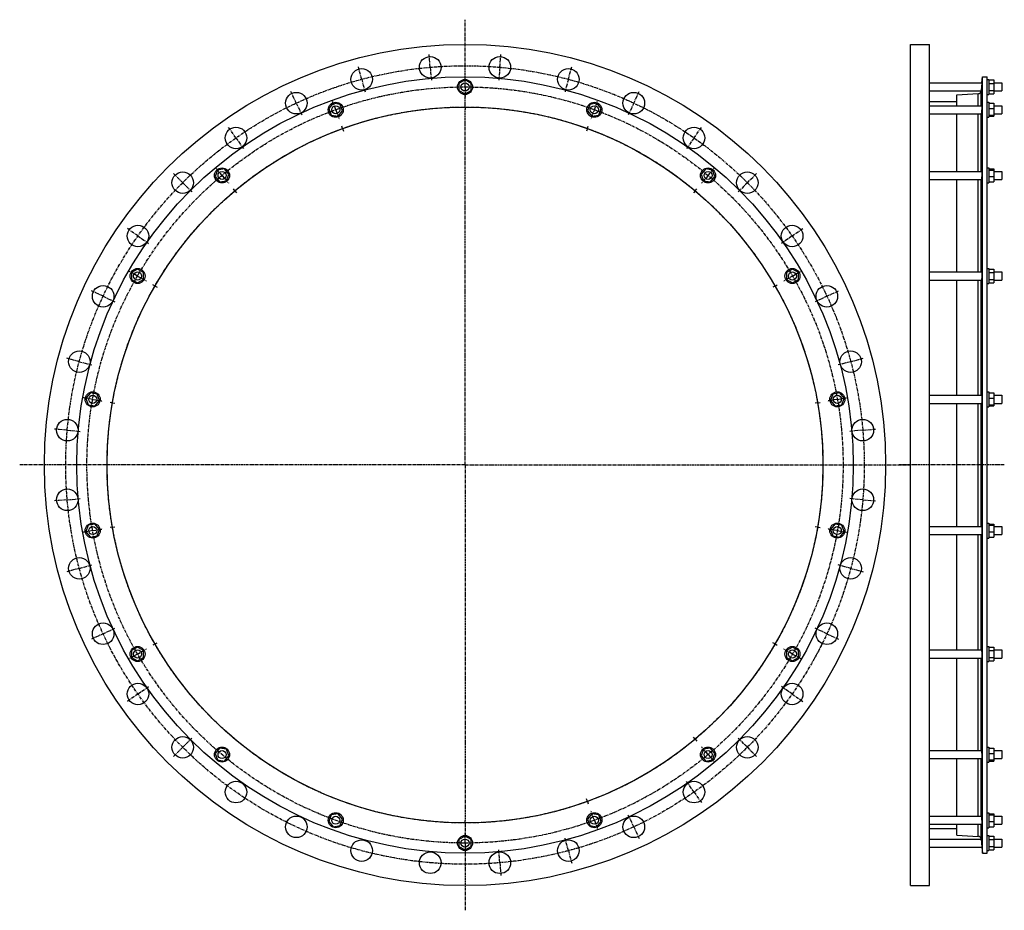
# Model space of a CAD drawing. Header units: millimetres. Extents: x -1738 to 223, y -769 to 1004.
import ezdxf

# ---------------------------------------------------------------- set-up
doc = ezdxf.new("R2010")
doc.units = ezdxf.units.MM
doc.header["$LTSCALE"] = 16.335
doc.linetypes.add('CENTER', pattern=[0.6, 0.375, -0.075, 0.075, -0.075])
doc.layers.get('0').update_dxf_attribs({"linetype": 'CONTINUOUS'})
for name, color, linetype in [('AXES', 7, 'CONTINUOUS'), ('DEFAULT_1', 7, 'CENTER'), ('ROUNDS', 7, 'CONTINUOUS')]:
    doc.layers.add(name, color=color, linetype=linetype)

msp = doc.modelspace()

# ---------------------------------------------------------------- linework, layer by layer
at = {"color": 7, "linetype": 'Continuous'}
for p, q in [((35.8, -719.8), (35.8, 955.2)), ((35.8, 955.2), (73.8, 955.2)), ((73.8, -719.8), (73.8, 955.2)), ((-851, 884.3), (-863, 877.3)), ((-839, 877.3), (-851, 884.3)), ((179.3, -655.4), (179.3, 890.7)), ((179.3, 890.7), (188.8, 890.7)), ((188.8, -655.4), (188.8, 890.7)), ((188.8, 885.4), (191.8, 885.4)), ((191.8, 885.4), (191.8, 855.4)), ((191.8, 884.3), (201.8, 884.3)), ((201.8, 884.3), (201.8, 856.6)), ((-863, 877.3), (-863, 863.5)), ((-863, 863.5), (-851, 856.6)), ((-851, 856.6), (-839, 863.5)), ((-839, 863.5), (-839, 877.3)), ((191.8, 877.3), (201.8, 877.3)), ((191.8, 863.5), (201.8, 863.5)), ((128.3, 833), (128.3, 854.5)), ((188.8, 855.4), (191.8, 855.4)), ((191.8, 856.6), (201.8, 856.6)), ((-1113.2, 838), (-1122.1, 827.4)), ((-1122.1, 827.4), (-1117.3, 814.4)), ((-1099.5, 835.6), (-1113.2, 838)), ((-1094.8, 822.6), (-1099.5, 835.6)), ((-602.4, 835.6), (-607.2, 822.6)), ((-588.8, 838), (-602.4, 835.6)), ((-579.9, 827.4), (-588.8, 838)), ((-584.6, 814.4), (-579.9, 827.4)), ((73.8, 841.5), (128.3, 841.5)), ((188.8, 840), (191.8, 840)), ((191.8, 840), (191.8, 810)), ((191.8, 838), (201.8, 838)), ((191.8, 827.4), (201.8, 827.4)), ((201.8, 838), (201.8, 812)), ((-1117.3, 814.4), (-1103.7, 812)), ((-1103.7, 812), (-1094.8, 822.6)), ((-607.2, 822.6), (-598.2, 812)), ((-598.2, 812), (-584.6, 814.4)), ((128.3, 702.3), (128.3, 817)), ((188.8, 810), (191.8, 810)), ((191.8, 814.4), (201.8, 814.4)), ((191.8, 812), (201.8, 812)), ((-1330.1, 707.3), (-1343.7, 704.9)), ((-1321.2, 696.7), (-1330.1, 707.3)), ((-371.8, 707.3), (-380.8, 696.7)), ((-358.2, 704.9), (-371.8, 707.3)), ((188.8, 709.3), (191.8, 709.3)), ((191.8, 709.3), (191.8, 679.3)), ((191.8, 707.3), (201.8, 707.3)), ((201.8, 707.3), (201.8, 681.3)), ((-1343.7, 704.9), (-1348.5, 691.9)), ((-1348.5, 691.9), (-1339.6, 681.3)), ((-1325.9, 683.7), (-1321.2, 696.7)), ((-380.8, 696.7), (-376, 683.7)), ((-362.4, 681.3), (-353.5, 691.9)), ((-353.5, 691.9), (-358.2, 704.9)), ((128.3, 502), (128.3, 686.3)), ((191.8, 704.9), (201.8, 704.9)), ((191.8, 691.9), (201.8, 691.9)), ((-1339.6, 681.3), (-1325.9, 683.7)), ((-376, 683.7), (-362.4, 681.3)), ((188.8, 679.3), (191.8, 679.3)), ((191.8, 681.3), (201.8, 681.3)), ((-1502.9, 507.9), (-1514.9, 501)), ((-1514.9, 501), (-1514.9, 487.1)), ((-1490.9, 501), (-1502.9, 507.9)), ((-1490.9, 487.1), (-1490.9, 501)), ((-199.1, 507.9), (-211.1, 501)), ((-211.1, 501), (-211.1, 487.1)), ((-187.1, 501), (-199.1, 507.9)), ((-187.1, 487.1), (-187.1, 501)), ((188.8, 509), (191.8, 509)), ((191.8, 509), (191.8, 479)), ((191.8, 507.9), (201.8, 507.9)), ((191.8, 501), (201.8, 501)), ((201.8, 507.9), (201.8, 480.2)), ((-1514.9, 487.1), (-1502.9, 480.2)), ((-1502.9, 480.2), (-1490.9, 487.1)), ((-211.1, 487.1), (-199.1, 480.2)), ((-199.1, 480.2), (-187.1, 487.1)), ((128.3, 256.4), (128.3, 486)), ((188.8, 479), (191.8, 479)), ((191.8, 487.1), (201.8, 487.1)), ((191.8, 480.2), (201.8, 480.2)), ((-1597, 261.4), (-1605.9, 250.8)), ((-1583.4, 259), (-1597, 261.4)), ((-1578.6, 246), (-1583.4, 259)), ((-118.6, 259), (-123.3, 246)), ((-104.9, 261.4), (-118.6, 259)), ((-96, 250.8), (-104.9, 261.4)), ((188.8, 263.4), (191.8, 263.4)), ((191.8, 263.4), (191.8, 233.4)), ((191.8, 261.4), (201.8, 261.4)), ((201.8, 261.4), (201.8, 235.4)), ((-1605.9, 250.8), (-1601.2, 237.8)), ((-1601.2, 237.8), (-1587.5, 235.4)), ((-1587.5, 235.4), (-1578.6, 246)), ((-123.3, 246), (-114.4, 235.4)), ((-114.4, 235.4), (-100.7, 237.8)), ((-100.7, 237.8), (-96, 250.8)), ((128.3, -5), (128.3, 240.4)), ((191.8, 250.8), (201.8, 250.8)), ((191.8, 237.8), (201.8, 237.8)), ((191.8, 235.4), (201.8, 235.4)), ((188.8, 233.4), (191.8, 233.4)), ((188.8, 2), (191.8, 2)), ((191.8, 2), (191.8, -28)), ((-1601.2, -2.4), (-1605.9, -15.5)), ((-1605.9, -15.5), (-1597, -26.1)), ((-1587.5, 0), (-1601.2, -2.4)), ((-1578.6, -10.6), (-1587.5, 0)), ((-1583.4, -23.7), (-1578.6, -10.6)), ((-114.4, 0), (-123.3, -10.6)), ((-123.3, -10.6), (-118.6, -23.7)), ((-100.7, -2.4), (-114.4, 0)), ((-104.9, -26.1), (-96, -15.5)), ((-96, -15.5), (-100.7, -2.4)), ((191.8, 0), (201.8, 0)), ((191.8, -2.4), (201.8, -2.4)), ((191.8, -15.5), (201.8, -15.5)), ((201.8, 0), (201.8, -26.1)), ((-1597, -26.1), (-1583.4, -23.7)), ((-118.6, -23.7), (-104.9, -26.1)), ((128.3, -250.7), (128.3, -21)), ((188.8, -28), (191.8, -28)), ((191.8, -26.1), (201.8, -26.1)), ((-1502.9, -244.9), (-1514.9, -251.8)), ((-1514.9, -251.8), (-1514.9, -265.6)), ((-1490.9, -251.8), (-1502.9, -244.9)), ((-1490.9, -265.6), (-1490.9, -251.8)), ((-199.1, -244.9), (-211.1, -251.8)), ((-211.1, -251.8), (-211.1, -265.6)), ((-187.1, -251.8), (-199.1, -244.9)), ((-187.1, -265.6), (-187.1, -251.8)), ((188.8, -243.7), (191.8, -243.7)), ((191.8, -243.7), (191.8, -273.7)), ((191.8, -244.9), (201.8, -244.9)), ((191.8, -251.8), (201.8, -251.8)), ((201.8, -244.9), (201.8, -272.6)), ((-1514.9, -265.6), (-1502.9, -272.6)), ((-1502.9, -272.6), (-1490.9, -265.6)), ((-211.1, -265.6), (-199.1, -272.6)), ((-199.1, -272.6), (-187.1, -265.6)), ((128.3, -451), (128.3, -266.7)), ((188.8, -273.7), (191.8, -273.7)), ((191.8, -265.6), (201.8, -265.6)), ((191.8, -272.6), (201.8, -272.6)), ((-1339.6, -446), (-1348.5, -456.6)), ((-1325.9, -448.4), (-1339.6, -446)), ((-1321.2, -461.4), (-1325.9, -448.4)), ((-376, -448.4), (-380.8, -461.4)), ((-362.4, -446), (-376, -448.4)), ((-353.5, -456.6), (-362.4, -446)), ((188.8, -444), (191.8, -444)), ((191.8, -444), (191.8, -474)), ((191.8, -446), (201.8, -446)), ((201.8, -446), (201.8, -472)), ((-1348.5, -456.6), (-1343.7, -469.6)), ((-1343.7, -469.6), (-1330.1, -472)), ((-1330.1, -472), (-1321.2, -461.4)), ((-380.8, -461.4), (-371.8, -472)), ((-371.8, -472), (-358.2, -469.6)), ((-358.2, -469.6), (-353.5, -456.6)), ((128.3, -581.7), (128.3, -467)), ((191.8, -456.6), (201.8, -456.6)), ((191.8, -469.6), (201.8, -469.6)), ((188.8, -474), (191.8, -474)), ((191.8, -472), (201.8, -472)), ((-1117.3, -579.1), (-1122.1, -592.1)), ((-1103.7, -576.7), (-1117.3, -579.1)), ((-1094.8, -587.3), (-1103.7, -576.7)), ((-1099.5, -600.3), (-1094.8, -587.3)), ((-598.2, -576.7), (-607.2, -587.3)), ((-607.2, -587.3), (-602.4, -600.3)), ((-584.6, -579.1), (-598.2, -576.7)), ((-579.9, -592.1), (-584.6, -579.1)), ((188.8, -574.7), (191.8, -574.7)), ((191.8, -574.7), (191.8, -604.7)), ((191.8, -576.7), (201.8, -576.7)), ((191.8, -579.1), (201.8, -579.1)), ((201.8, -576.7), (201.8, -602.7)), ((-1122.1, -592.1), (-1113.2, -602.7)), ((-1113.2, -602.7), (-1099.5, -600.3)), ((-602.4, -600.3), (-588.8, -602.7)), ((-588.8, -602.7), (-579.9, -592.1)), ((73.8, -606.2), (128.3, -606.2)), ((128.3, -619.2), (128.3, -597.7)), ((188.8, -604.7), (191.8, -604.7)), ((191.8, -592.1), (201.8, -592.1)), ((191.8, -602.7), (201.8, -602.7)), ((-851, -621.2), (-863, -628.2)), ((-839, -628.2), (-851, -621.2)), ((188.8, -620.1), (191.8, -620.1)), ((191.8, -620.1), (191.8, -650.1)), ((191.8, -621.2), (201.8, -621.2)), ((201.8, -621.2), (201.8, -648.9)), ((-863, -628.2), (-863, -642)), ((-863, -642), (-851, -648.9)), ((-851, -648.9), (-839, -642)), ((-839, -642), (-839, -628.2)), ((191.8, -628.2), (201.8, -628.2)), ((191.8, -642), (201.8, -642)), ((179.3, -655.4), (188.8, -655.4)), ((188.8, -650.1), (191.8, -650.1)), ((191.8, -648.9), (201.8, -648.9)), ((35.8, -719.8), (73.8, -719.8))]:
    msp.add_line(p, q, dxfattribs=at)
for centre, radius in [((-851, 117.7), 837.5), ((-851, 117.7), 773), ((-851, 870.4), 15), ((-851, 117.7), 712.8), ((-1108.4, 825), 15), ((-593.5, 825), 15), ((-1334.8, 694.3), 15), ((-367.1, 694.3), 15), ((-1502.9, 494), 15), ((-199.1, 494), 15), ((-1592.3, 248.4), 15), ((-109.7, 248.4), 15), ((-1592.3, -13), 15), ((-109.7, -13), 15), ((-1502.9, -258.7), 15), ((-199.1, -258.7), 15), ((-1334.8, -459), 15), ((-367.1, -459), 15), ((-1108.4, -589.7), 15), ((-593.5, -589.7), 15), ((-851, -635.1), 15)]:
    msp.add_circle(centre, radius, dxfattribs=at)
at = {"layer": 'AXES', "color": 7, "linetype": 'CENTER'}
for p, q in [((-851, 883.4), (-851, 1004.4)), ((-920.3, 909.6), (-922.6, 936)), ((-781.7, 909.6), (-779.4, 936)), ((-1056.7, 885.6), (-1063.6, 911.2)), ((-920.3, 909.6), (-917.9, 883.2)), ((-781.7, 909.6), (-784, 883.2)), ((-645.2, 885.6), (-638.3, 911.2)), ((-1056.7, 885.6), (-1049.9, 860)), ((-851, 870.4), (-851, 883.4)), ((-645.2, 885.6), (-652.1, 860)), ((-851, 870.4), (-851, 857.4)), ((-1186.9, 838.2), (-1198.1, 862.2)), ((-851, 835.4), (-851, 857.4)), ((-515, 838.2), (-503.8, 862.2)), ((-1186.9, 838.2), (-1175.7, 814.2)), ((-1108.4, 825), (-1112.9, 837.2)), ((-1108.4, 825), (-1104, 812.8)), ((-851, 830.4), (-851, 835.4)), ((-851, 830.4), (-851, 825.4)), ((-851, 117.7), (-851, 825.4)), ((-593.5, 825), (-598, 812.8)), ((-593.5, 825), (-589.1, 837.2)), ((-515, 838.2), (-526.2, 814.2)), ((-1307, 768.9), (-1322.2, 790.6)), ((-1094.7, 787.4), (-1096.5, 792.1)), ((-1094.7, 787.4), (-1093, 782.7)), ((-607.2, 787.4), (-608.9, 782.7)), ((-607.2, 787.4), (-605.5, 792.1)), ((-395, 768.9), (-379.8, 790.6)), ((-1307, 768.9), (-1291.8, 747.2)), ((-395, 768.9), (-410.2, 747.2)), ((-1413.1, 679.8), (-1431.9, 698.6)), ((-1334.8, 694.3), (-1343.2, 704.3)), ((-1334.8, 694.3), (-1326.5, 684.3)), ((-367.1, 694.3), (-375.5, 684.3)), ((-367.1, 694.3), (-358.8, 704.3)), ((-288.8, 679.8), (-270.1, 698.6)), ((-1413.1, 679.8), (-1394.4, 661.1)), ((-1309.1, 663.7), (-1312.3, 667.5)), ((-392.8, 663.7), (-389.6, 667.5)), ((-288.8, 679.8), (-307.6, 661.1)), ((-1309.1, 663.7), (-1305.9, 659.8)), ((-392.8, 663.7), (-396, 659.8)), ((-1502.2, 573.7), (-1523.9, 588.9)), ((-199.7, 573.7), (-178, 588.9)), ((-1502.2, 573.7), (-1480.5, 558.5)), ((-199.7, 573.7), (-221.4, 558.5)), ((-1502.9, 494), (-1514.1, 500.5)), ((-1502.9, 494), (-1491.6, 487.5)), ((-199.1, 494), (-210.3, 487.5)), ((-199.1, 494), (-187.8, 500.5)), ((-1468.2, 474), (-1472.6, 476.5)), ((-1468.2, 474), (-1463.9, 471.5)), ((-233.7, 474), (-238, 471.5)), ((-233.7, 474), (-229.4, 476.5)), ((-1571.5, 453.6), (-1595.5, 464.8)), ((-1571.5, 453.6), (-1547.5, 442.4)), ((-130.5, 453.6), (-154.5, 442.4)), ((-130.5, 453.6), (-106.4, 464.8)), ((-1618.9, 323.4), (-1644.5, 330.3)), ((-1618.9, 323.4), (-1593.3, 316.6)), ((-83.1, 323.4), (-108.7, 316.6)), ((-83.1, 323.4), (-57.5, 330.3)), ((-1592.3, 248.4), (-1605.1, 250.6)), ((-1592.3, 248.4), (-1579.5, 246.1)), ((-1552.9, 241.4), (-1557.8, 242.3)), ((-1552.9, 241.4), (-1548, 240.6)), ((-149, 241.4), (-154, 240.6)), ((-149, 241.4), (-144.1, 242.3)), ((-109.7, 248.4), (-122.5, 246.1)), ((-109.7, 248.4), (-96.8, 250.6)), ((-1642.9, 187), (-1669.3, 189.3)), ((-1642.9, 187), (-1616.5, 184.6)), ((-59, 187), (-85.4, 184.6)), ((-59, 187), (-32.6, 189.3)), ((-851, 117.7), (-1737.7, 117.7)), ((-851, 117.7), (-851, -590.1)), ((-851, 117.7), (35.8, 117.7)), ((222.8, 117.7), (13.6, 117.7)), ((-1642.9, 48.4), (-1669.3, 46.1)), ((-1642.9, 48.4), (-1616.5, 50.7)), ((-59, 48.4), (-85.4, 50.7)), ((-59, 48.4), (-32.6, 46.1)), ((-1592.3, -13), (-1605.1, -15.3)), ((-1592.3, -13), (-1579.5, -10.8)), ((-1552.9, -6.1), (-1557.8, -7)), ((-1552.9, -6.1), (-1548, -5.2)), ((-149, -6.1), (-154, -5.2)), ((-149, -6.1), (-144.1, -7)), ((-109.7, -13), (-122.5, -10.8)), ((-109.7, -13), (-96.8, -15.3)), ((-1618.9, -88.1), (-1644.5, -95)), ((-1618.9, -88.1), (-1593.3, -81.2)), ((-83.1, -88.1), (-108.7, -81.2)), ((-83.1, -88.1), (-57.5, -95)), ((-1571.5, -218.3), (-1547.5, -207.1)), ((-130.5, -218.3), (-154.5, -207.1)), ((-1571.5, -218.3), (-1595.5, -229.5)), ((-130.5, -218.3), (-106.4, -229.5)), ((-1502.9, -258.7), (-1491.6, -252.2)), ((-1468.2, -238.7), (-1472.6, -241.2)), ((-1468.2, -238.7), (-1463.9, -236.2)), ((-233.7, -238.7), (-238, -236.2)), ((-233.7, -238.7), (-229.4, -241.2)), ((-199.1, -258.7), (-210.3, -252.2)), ((-1502.9, -258.7), (-1514.1, -265.2)), ((-199.1, -258.7), (-187.8, -265.2)), ((-1502.2, -338.3), (-1480.5, -323.1)), ((-199.7, -338.3), (-221.4, -323.1)), ((-1502.2, -338.3), (-1523.9, -353.5)), ((-199.7, -338.3), (-178, -353.5)), ((-1413.1, -444.5), (-1394.4, -425.7)), ((-392.8, -428.3), (-396, -424.5)), ((-392.8, -428.3), (-389.6, -432.2)), ((-288.8, -444.5), (-307.6, -425.7)), ((-1413.1, -444.5), (-1431.9, -463.2)), ((-367.1, -459), (-375.5, -449)), ((-288.8, -444.5), (-270.1, -463.2)), ((-367.1, -459), (-358.8, -468.9)), ((-395, -533.6), (-410.2, -511.9)), ((-607.2, -552.1), (-608.9, -547.4)), ((-395, -533.6), (-379.8, -555.3)), ((-607.2, -552.1), (-605.5, -556.8)), ((-593.5, -589.7), (-598, -577.5)), ((-515, -602.9), (-526.2, -578.8)), ((-851, -595.1), (-851, -590.1)), ((-851, -595.1), (-851, -622.1)), ((-593.5, -589.7), (-589.1, -601.9)), ((-515, -602.9), (-503.8, -626.9)), ((-851, -635.1), (-851, -622.1)), ((-645.2, -650.2), (-652.1, -624.6)), ((-851, -635.1), (-851, -769.1)), ((-781.7, -674.3), (-784, -647.9)), ((-645.2, -650.2), (-638.3, -675.8)), ((-781.7, -674.3), (-779.4, -700.7))]:
    msp.add_line(p, q, dxfattribs=at)
at = {"layer": 'AXES', "color": 7, "linetype": 'Continuous'}
for p, q in [((178.2, 878.4), (179.3, 890.7)), ((73.8, 878.4), (178.2, 878.4)), ((177.5, 871.1), (176.8, 862.9)), ((178.2, 878.4), (177.5, 870.4)), ((201.8, 878.4), (217.8, 878.4)), ((217.8, 878.4), (217.8, 862.4)), ((73.8, 862.4), (176.7, 862.4)), ((201.8, 862.4), (217.8, 862.4)), ((73.8, 833), (178.2, 833)), ((201.8, 833), (217.8, 833)), ((217.8, 833), (217.8, 817)), ((73.8, 817), (176.8, 817)), ((201.8, 817), (217.8, 817)), ((73.8, 702.3), (178, 702.3)), ((73.8, 686.3), (176.9, 686.3)), ((201.8, 702.3), (217.8, 702.3)), ((201.8, 686.3), (217.8, 686.3)), ((217.8, 702.3), (217.8, 686.3)), ((73.8, 502), (177.8, 502)), ((201.8, 502), (217.8, 502)), ((217.8, 502), (217.8, 486)), ((73.8, 486), (177.1, 486)), ((201.8, 486), (217.8, 486)), ((73.8, 256.4), (177.6, 256.4)), ((201.8, 256.4), (217.8, 256.4)), ((217.8, 256.4), (217.8, 240.4)), ((73.8, 240.4), (177.4, 240.4)), ((201.8, 240.4), (217.8, 240.4)), ((73.8, -5), (177.4, -5)), ((201.8, -5), (217.8, -5)), ((217.8, -5), (217.8, -21)), ((73.8, -21), (177.6, -21)), ((201.8, -21), (217.8, -21)), ((73.8, -250.7), (177.1, -250.7)), ((201.8, -250.7), (217.8, -250.7)), ((217.8, -250.7), (217.8, -266.7)), ((73.8, -266.7), (177.8, -266.7)), ((201.8, -266.7), (217.8, -266.7)), ((73.8, -451), (176.9, -451)), ((73.8, -467), (178, -467)), ((201.8, -451), (217.8, -451)), ((201.8, -467), (217.8, -467)), ((217.8, -451), (217.8, -467)), ((73.8, -581.7), (176.8, -581.7)), ((201.8, -581.7), (217.8, -581.7)), ((217.8, -581.7), (217.8, -597.7)), ((73.8, -597.7), (178.2, -597.7)), ((201.8, -597.7), (217.8, -597.7)), ((73.8, -627.1), (176.7, -627.1)), ((201.8, -627.1), (217.8, -627.1)), ((217.8, -627.1), (217.8, -643.1)), ((73.8, -643.1), (178.2, -643.1)), ((176.8, -627.5), (177.5, -635.1)), ((177.2, -631.7), (177.2, -632.3)), ((177.5, -635.1), (178.2, -643.1)), ((178.2, -643), (179.3, -655.4)), ((201.8, -643.1), (217.8, -643.1))]:
    msp.add_line(p, q, dxfattribs=at)
at = {"layer": 'AXES', "color": 9, "linetype": 'Continuous'}
for p, q in [((176.8, 833), (176.8, 862.9)), ((176.8, 702.3), (176.8, 817)), ((176.8, 502), (176.8, 686.3)), ((176.8, 256.4), (176.8, 486)), ((176.8, -5), (176.8, 240.4)), ((176.8, -250.7), (176.8, -21)), ((176.8, -451), (176.8, -266.7)), ((176.8, -581.7), (176.8, -467)), ((176.8, -627.5), (176.8, -597.7))]:
    msp.add_line(p, q, dxfattribs=at)
at = {"layer": 'AXES', "color": 7, "linetype": 'Continuous'}
for points in [[(176.9, 863.4), (176.8, 863.1), (176.8, 862.9)], [(177.9, 875.6), (177.9, 875), (177.8, 874.4)], [(177.7, -637.2), (177.8, -638.5), (177.8, -639.1), (177.9, -639.7)]]:
    msp.add_lwpolyline(points, dxfattribs=at)
for centre, radius in [((-920.3, 909.6), 21.5), ((-781.7, 909.6), 21.5), ((-1056.7, 885.6), 21.5), ((-645.2, 885.6), 21.5), ((-851, 870.4), 8), ((-1186.9, 838.2), 21.5), ((-515, 838.2), 21.5), ((-1108.4, 825), 8), ((-593.5, 825), 8), ((-1307, 768.9), 21.5), ((-395, 768.9), 21.5), ((-1413.1, 679.8), 21.5), ((-1334.8, 694.3), 8), ((-367.1, 694.3), 8), ((-288.8, 679.8), 21.5), ((-1502.2, 573.7), 21.5), ((-199.7, 573.7), 21.5), ((-1502.9, 494), 8), ((-199.1, 494), 8), ((-1571.5, 453.6), 21.5), ((-130.5, 453.6), 21.5), ((-1618.9, 323.4), 21.5), ((-83.1, 323.4), 21.5), ((-1592.3, 248.4), 8), ((-109.7, 248.4), 8), ((-1642.9, 187), 21.5), ((-59, 187), 21.5), ((-1642.9, 48.4), 21.5), ((-59, 48.4), 21.5), ((-1592.3, -13), 8), ((-109.7, -13), 8), ((-1618.9, -88.1), 21.5), ((-83.1, -88.1), 21.5), ((-1571.5, -218.3), 21.5), ((-130.5, -218.3), 21.5), ((-1502.9, -258.7), 8), ((-199.1, -258.7), 8), ((-1502.2, -338.3), 21.5), ((-199.7, -338.3), 21.5), ((-1413.1, -444.5), 21.5), ((-288.8, -444.5), 21.5), ((-1334.8, -459), 8), ((-367.1, -459), 8), ((-1307, -533.6), 21.5), ((-395, -533.6), 21.5), ((-1186.9, -602.9), 21.5), ((-1108.4, -589.7), 8), ((-593.5, -589.7), 8), ((-515, -602.9), 21.5), ((-851, -635.1), 8), ((-1056.7, -650.2), 21.5), ((-645.2, -650.2), 21.5), ((-920.3, -674.3), 21.5), ((-781.7, -674.3), 21.5)]:
    msp.add_circle(centre, radius, dxfattribs=at)
at = {"layer": 'AXES', "color": 7, "linetype": 'CENTER'}
for radius in [795, 752.8, 712.8]:
    msp.add_circle((-851, 117.7), radius, dxfattribs=at)
at = {"layer": 'AXES', "color": 7, "linetype": 'Continuous'}
for centre, radius, start, end in [((170.6, 863.4), 6.22, 350.6852, 354.803), ((170.5, 863.4), 6.36, 273.4574, 350.7844), ((170.5, -628.1), 6.36, 9.2156, 86.5426), ((170.6, -628.1), 6.22, 5.199, 9.3128)]:
    msp.add_arc(centre, radius, start, end, dxfattribs=at)
for points, knots in [([(178.2, 833), (178.2, 833), (178.2, 833), (178.2, 833), (178.2, 832.9), (178.2, 832.9), (178.2, 832.8), (178.2, 832.7), (178.2, 832.5), (178.2, 832.3), (178.2, 832), (178.2, 831.6), (178.2, 831), (178.1, 830.3), (178.1, 829.6), (178, 828.8), (178, 827.9), (177.9, 827), (177.8, 825.7), (177.7, 824.2), (177.5, 822.9), (177.5, 822.3)], [0, 0, 0, 0, 0.001831, 0.003589, 0.005979, 0.012703, 0.022034, 0.033959, 0.048441, 0.065433, 0.084876, 0.130826, 0.18563, 0.248489, 0.318491, 0.394616, 0.475763, 0.56076, 0.648388, 0.826502, 1, 1, 1, 1]), ([(177.5, 822.3), (177.4, 821.9), (177.4, 821.2), (177.3, 820.2), (177.2, 819.4), (177.1, 818.8), (177.1, 818.5), (177, 818.1), (177, 817.9), (176.9, 817.6), (176.9, 817.4), (176.9, 817.2), (176.9, 817.1), (176.8, 817.1), (176.8, 817), (176.8, 817), (176.8, 817)], [0, 0, 0, 0, 0.209774, 0.402832, 0.574719, 0.651458, 0.721451, 0.784289, 0.839605, 0.887074, 0.926423, 0.95743, 0.979942, 0.993922, 0.997817, 1, 1, 1, 1]), ([(177.5, 689.2), (177.5, 688.9), (177.4, 688.5), (177.3, 688), (177.3, 687.5), (177.2, 687.1), (177.1, 686.8), (177.1, 686.6), (177, 686.5), (177, 686.4), (177, 686.4), (177, 686.3), (176.9, 686.3), (176.9, 686.3)], [0, 0, 0, 0, 0.21835, 0.413505, 0.583211, 0.725511, 0.838813, 0.884219, 0.921997, 0.952129, 0.974711, 0.990155, 1, 1, 1, 1]), ([(178, 702.3), (178, 702.3), (178.1, 702.3), (178.1, 702.3), (178.1, 702.2), (178.1, 702.2), (178.1, 702.1), (178.1, 702), (178.2, 701.8), (178.2, 701.6), (178.2, 701.3), (178.2, 700.9), (178.2, 700.3), (178.2, 699.5), (178.2, 698.6), (178.1, 697.7), (178.1, 696.6), (178, 695.1), (177.9, 693.3), (177.7, 691.2), (177.6, 689.8), (177.5, 689.2)], [0, 0, 0, 0, 0.00281, 0.005007, 0.007864, 0.011419, 0.015687, 0.026384, 0.039955, 0.056359, 0.075526, 0.097368, 0.148644, 0.209179, 0.277757, 0.352996, 0.433375, 0.517273, 0.688848, 0.854095, 1, 1, 1, 1]), ([(177.8, 502), (177.9, 502), (177.9, 502), (177.9, 502), (177.9, 502), (177.9, 501.9), (178, 501.9), (178, 501.8), (178, 501.6), (178.1, 501.4), (178.1, 501.1), (178.1, 500.7), (178.2, 500.2), (178.2, 499.5), (178.2, 498.4), (178.2, 497.3), (178.2, 496.1), (178.1, 494.8), (178.1, 493.1), (178, 491.4), (177.8, 489.8), (177.7, 488.8), (177.6, 487.9), (177.5, 487.4), (177.5, 487.1)], [0, 0, 0, 0, 0.001726, 0.003827, 0.00655, 0.010009, 0.014256, 0.019314, 0.031892, 0.047748, 0.066816, 0.088992, 0.114143, 0.172716, 0.241018, 0.31724, 0.399344, 0.485128, 0.572293, 0.74149, 0.819048, 0.889154, 0.949989, 1, 1, 1, 1]), ([(177.5, 487.1), (177.5, 487), (177.4, 486.9), (177.4, 486.7), (177.3, 486.5), (177.3, 486.3), (177.3, 486.2), (177.2, 486.1), (177.2, 486.1), (177.2, 486.1), (177.1, 486), (177.1, 486)], [0, 0, 0, 0, 0.217063, 0.408122, 0.572484, 0.709725, 0.819687, 0.902777, 0.934754, 0.960933, 1, 1, 1, 1]), ([(177.6, 256.4), (177.6, 256.4), (177.6, 256.4), (177.7, 256.3), (177.7, 256.3), (177.7, 256.2), (177.8, 256.2), (177.8, 256), (177.9, 255.8), (177.9, 255.5), (178, 255.2), (178, 254.7), (178.1, 254.1), (178.1, 253.1), (178.2, 251.9), (178.2, 250.5), (178.2, 248.6), (178.2, 246.7), (178.1, 244.8), (178, 243.6), (177.9, 242.6), (177.8, 242), (177.7, 241.6), (177.7, 241.2), (177.6, 240.9), (177.6, 240.7), (177.5, 240.6), (177.5, 240.5)], [0, 0, 0, 0, 0.002105, 0.004678, 0.008003, 0.012211, 0.017361, 0.023477, 0.038632, 0.057652, 0.080425, 0.106787, 0.136532, 0.205176, 0.284082, 0.370574, 0.461691, 0.64521, 0.731321, 0.809702, 0.877724, 0.907135, 0.933154, 0.955581, 0.974255, 0.989069, 1, 1, 1, 1]), ([(177.5, 240.5), (177.5, 240.5), (177.5, 240.4), (177.4, 240.4), (177.4, 240.4), (177.4, 240.4), (177.4, 240.4)], [0, 0, 0, 0, 0.339413, 0.610617, 0.82371, 1, 1, 1, 1]), ([(177.4, -5), (177.4, -5), (177.4, -5.1), (177.4, -5.1), (177.5, -5.1), (177.5, -5.2), (177.5, -5.2)], [0, 0, 0, 0, 0.17629, 0.389383, 0.660587, 1, 1, 1, 1]), ([(177.5, -5.2), (177.5, -5.2), (177.6, -5.4), (177.6, -5.6), (177.7, -5.9), (177.7, -6.2), (177.8, -6.6), (177.9, -7.3), (178, -8.2), (178.1, -9.5), (178.2, -11.3), (178.2, -13.3), (178.2, -15.2), (178.2, -16.5), (178.1, -17.8), (178.1, -18.7), (178, -19.4), (178, -19.8), (177.9, -20.2), (177.9, -20.5), (177.8, -20.7), (177.8, -20.8), (177.7, -20.9), (177.7, -21), (177.7, -21), (177.6, -21), (177.6, -21), (177.6, -21)], [0, 0, 0, 0, 0.010931, 0.025745, 0.044419, 0.066846, 0.092865, 0.122276, 0.190298, 0.268679, 0.35479, 0.538309, 0.629427, 0.715919, 0.794824, 0.863468, 0.893213, 0.919575, 0.942348, 0.961368, 0.976523, 0.982639, 0.987789, 0.991997, 0.995322, 0.997895, 1, 1, 1, 1]), ([(177.1, -250.7), (177.1, -250.7), (177.2, -250.7), (177.2, -250.8), (177.2, -250.8), (177.3, -250.9), (177.3, -251), (177.3, -251.1), (177.4, -251.3), (177.4, -251.5), (177.5, -251.7), (177.5, -251.8)], [0, 0, 0, 0, 0.039067, 0.065246, 0.097223, 0.180313, 0.290275, 0.427515, 0.591878, 0.782937, 1, 1, 1, 1]), ([(177.5, -251.8), (177.5, -252), (177.6, -252.6), (177.7, -253.5), (177.8, -254.5), (178, -256.1), (178.1, -257.8), (178.1, -259.5), (178.2, -260.8), (178.2, -262), (178.2, -263.1), (178.2, -264.1), (178.2, -264.9), (178.1, -265.4), (178.1, -265.8), (178.1, -266), (178, -266.3), (178, -266.4), (178, -266.5), (177.9, -266.6), (177.9, -266.6), (177.9, -266.7), (177.9, -266.7), (177.9, -266.7), (177.8, -266.7)], [0, 0, 0, 0, 0.050011, 0.110846, 0.180952, 0.25851, 0.427708, 0.514873, 0.600657, 0.68276, 0.758982, 0.827284, 0.885857, 0.911008, 0.933184, 0.952252, 0.968108, 0.980686, 0.985744, 0.989991, 0.99345, 0.996173, 0.998274, 1, 1, 1, 1]), ([(176.9, -451), (176.9, -451), (177, -451), (177, -451), (177, -451.1), (177, -451.2), (177.1, -451.3), (177.1, -451.5), (177.2, -451.8), (177.3, -452.2), (177.3, -452.7), (177.4, -453.2), (177.5, -453.6), (177.5, -453.8)], [0, 0, 0, 0, 0.009845, 0.025289, 0.047871, 0.078003, 0.115781, 0.161187, 0.274489, 0.416788, 0.586495, 0.78165, 1, 1, 1, 1]), ([(177.5, -453.8), (177.6, -454.5), (177.7, -455.8), (177.9, -457.9), (178, -459.8), (178.1, -461.3), (178.1, -462.3), (178.2, -463.3), (178.2, -464.2), (178.2, -465), (178.2, -465.6), (178.2, -466), (178.2, -466.2), (178.2, -466.5), (178.1, -466.6), (178.1, -466.8), (178.1, -466.8), (178.1, -466.9), (178.1, -466.9), (178.1, -467), (178, -467), (178, -467)], [0, 0, 0, 0, 0.145905, 0.311152, 0.482727, 0.566625, 0.647004, 0.722243, 0.790822, 0.851356, 0.902632, 0.924475, 0.943641, 0.960045, 0.973617, 0.984313, 0.988581, 0.992136, 0.994993, 0.99719, 1, 1, 1, 1]), ([(176.8, -581.7), (176.8, -581.7), (176.8, -581.7), (176.8, -581.7), (176.9, -581.8), (176.9, -581.9), (176.9, -582.1), (176.9, -582.3), (177, -582.5), (177, -582.8), (177.1, -583.2), (177.1, -583.5), (177.2, -584.1), (177.3, -584.9), (177.4, -585.9), (177.4, -586.6), (177.5, -587)], [0, 0, 0, 0, 0.002183, 0.006078, 0.020058, 0.04257, 0.073577, 0.112926, 0.160395, 0.215711, 0.278549, 0.348542, 0.42528, 0.597168, 0.790226, 1, 1, 1, 1]), ([(177.5, -587), (177.5, -587.6), (177.7, -588.8), (177.8, -590.4), (177.9, -591.7), (178, -592.6), (178, -593.4), (178.1, -594.2), (178.1, -595), (178.2, -595.7), (178.2, -596.3), (178.2, -596.7), (178.2, -597), (178.2, -597.2), (178.2, -597.3), (178.2, -597.4), (178.2, -597.6), (178.2, -597.6), (178.2, -597.7), (178.2, -597.7), (178.2, -597.7), (178.2, -597.7)], [0, 0, 0, 0, 0.173498, 0.351612, 0.43924, 0.524237, 0.605384, 0.681509, 0.751511, 0.81437, 0.869174, 0.915125, 0.934567, 0.951559, 0.966042, 0.977966, 0.987297, 0.994021, 0.996411, 0.998169, 1, 1, 1, 1])]:
    msp.add_open_spline(points, degree=3, knots=knots, dxfattribs=at)
at = {"layer": 'DEFAULT_1', "color": 7, "linetype": 'CENTER'}
for p, q in [((-851, 870.4), (-851, 890.4)), ((-851, 870.4), (-851, 850.4)), ((-1108.4, 825), (-1115.3, 843.8)), ((-593.5, 825), (-586.7, 843.8)), ((-1108.4, 825), (-1101.6, 806.2)), ((-593.5, 825), (-600.4, 806.2)), ((-1334.8, 694.3), (-1347.7, 709.6)), ((-367.1, 694.3), (-354.3, 709.6)), ((-1334.8, 694.3), (-1322, 679)), ((-367.1, 694.3), (-380, 679)), ((-1502.9, 494), (-1520.2, 504)), ((-1502.9, 494), (-1485.5, 484)), ((-199.1, 494), (-216.4, 484)), ((-199.1, 494), (-181.7, 504)), ((-1592.3, 248.4), (-1612, 251.9)), ((-1592.3, 248.4), (-1572.6, 244.9)), ((-109.7, 248.4), (-129.3, 244.9)), ((-109.7, 248.4), (-90, 251.9)), ((-1592.3, -13), (-1612, -16.5)), ((-1592.3, -13), (-1572.6, -9.6)), ((-109.7, -13), (-129.3, -9.6)), ((-109.7, -13), (-90, -16.5)), ((-1502.9, -258.7), (-1485.5, -248.7)), ((-199.1, -258.7), (-216.4, -248.7)), ((-1502.9, -258.7), (-1520.2, -268.7)), ((-199.1, -258.7), (-181.7, -268.7)), ((-367.1, -459), (-380, -443.7)), ((-367.1, -459), (-354.3, -474.3)), ((-593.5, -589.7), (-600.4, -570.9)), ((-593.5, -589.7), (-586.7, -608.5)), ((-851, -635.1), (-851, -615.1)), ((-851, -635.1), (-851, -655.1))]:
    msp.add_line(p, q, dxfattribs=at)
msp.add_circle((-851, 117.7), 752.8, dxfattribs=at)
at = {"layer": 'ROUNDS', "color": 7, "linetype": 'Continuous'}
for p, q in [((128.3, 854.5), (170.8, 857.1)), ((128.3, -619.2), (170.8, -621.8))]:
    msp.add_line(p, q, dxfattribs=at)
at = {"layer": 'ROUNDS', "color": 9, "linetype": 'Continuous'}
for p, q in [((170.8, 833), (170.8, 857.1)), ((170.8, 702.3), (170.8, 817)), ((170.8, 502), (170.8, 686.3)), ((170.8, 256.4), (170.8, 486)), ((170.8, -5), (170.8, 240.4)), ((170.8, -250.7), (170.8, -21)), ((170.8, -451), (170.8, -266.7)), ((170.8, -581.7), (170.8, -467)), ((170.8, -621.8), (170.8, -597.7))]:
    msp.add_line(p, q, dxfattribs=at)

doc.saveas('drawing.dxf')
